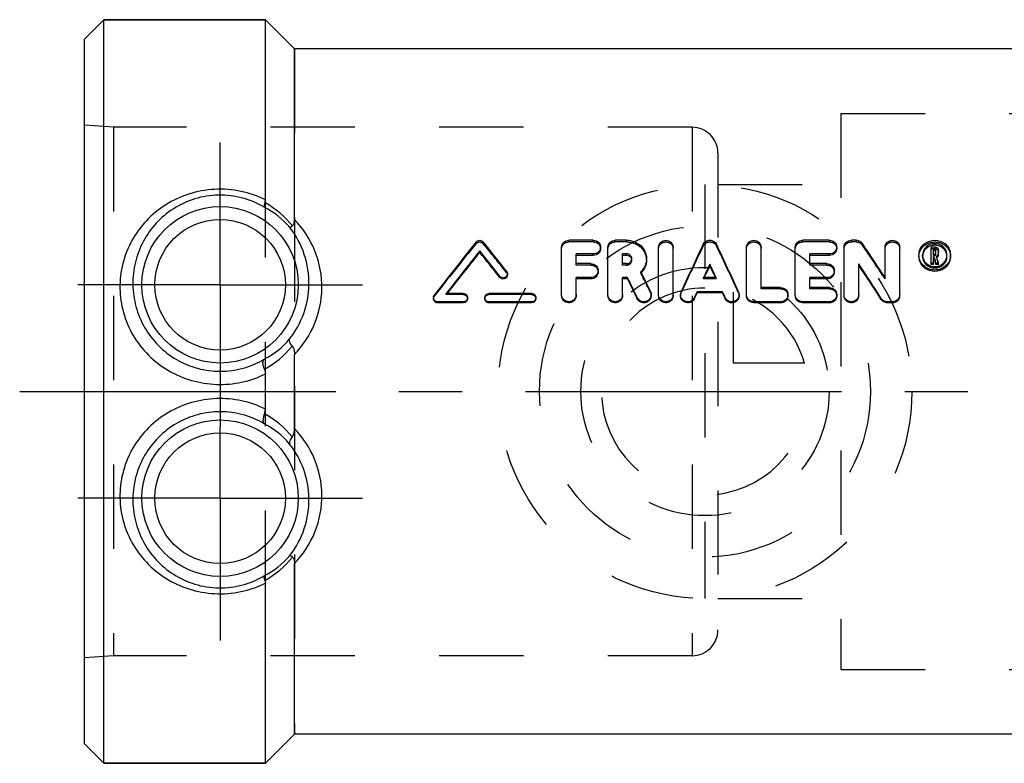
# Model space of a CAD drawing. Header units: millimetres. Extents: x 424 to 576, y 471 to 529.
# Tile 1 of 7: x 424 to 500, y 471 to 529. Entities that reach past the tile are written whole.
import ezdxf

# ---------------------------------------------------------------- set-up
doc = ezdxf.new("R2010")
doc.units = ezdxf.units.MM
doc.header["$LTSCALE"] = 65.185185
doc.linetypes.add('CENTER', pattern=[0.6, 0.375, -0.075, 0.075, -0.075])
doc.linetypes.add('HIDDEN', pattern=[0.2, 0.1, -0.1])
for name, color, linetype in [('ACHSEN_S', 7, 'CONTINUOUS'), ('FASEN', 7, 'CONTINUOUS'), ('KOERPER', 7, 'CONTINUOUS'), ('KONST.EL_MIT_GEO', 7, 'CONTINUOUS'), ('KURVEN', 7, 'CONTINUOUS')]:
    doc.layers.add(name, color=color, linetype=linetype)

msp = doc.modelspace()

# ---------------------------------------------------------------- linework, layer by layer
at = {"layer": 'ACHSEN_S', "color": 2, "linetype": 'CENTER'}
msp.add_line((423.85, 500), (576.15, 500), dxfattribs=at)
at = {"layer": 'FASEN', "color": 7, "linetype": 'Continuous'}
for p, q in [((430.35, 528.75), (428.85, 527.25)), ((430.35, 471.25), (430.35, 528.75)), ((430.35, 528.75), (442.85, 528.75)), ((428.85, 472.75), (428.85, 527.25)), ((430.35, 471.25), (428.85, 472.75)), ((430.35, 471.25), (442.85, 471.25))]:
    msp.add_line(p, q, dxfattribs=at)
at = {"layer": 'KOERPER', "color": 7, "linetype": 'Continuous'}
for p, q in [((442.85, 528.75), (430.35, 528.75)), ((445.1, 526.5), (442.85, 528.75)), ((505.6, 526.5), (445.1, 526.5)), ((445.1, 473.5), (442.85, 471.25)), ((505.6, 473.5), (445.1, 473.5)), ((442.85, 471.25), (430.35, 471.25))]:
    msp.add_line(p, q, dxfattribs=at)
at = {"layer": 'KOERPER', "color": 8, "linetype": 'HIDDEN'}
for p, q in [((442.85, 471.25), (442.85, 528.75)), ((445.1, 526.5), (445.1, 473.5)), ((475.85, 520.43), (431.102, 520.43)), ((475.85, 520.43), (475.85, 479.57)), ((477.85, 518.43), (477.85, 481.57)), ((475.85, 479.57), (431.102, 479.57))]:
    msp.add_line(p, q, dxfattribs=at)
at = {"layer": 'KOERPER', "color": 2, "linetype": 'CENTER'}
for p, q in [((439.35, 508.25), (439.35, 519.25)), ((439.35, 508.25), (428.35, 508.25)), ((439.35, 508.25), (439.35, 497.25)), ((439.35, 508.25), (450.35, 508.25)), ((439.35, 491.75), (439.35, 497.25)), ((439.35, 491.75), (428.35, 491.75)), ((439.35, 491.75), (439.35, 480.75)), ((439.35, 491.75), (450.35, 491.75))]:
    msp.add_line(p, q, dxfattribs=at)
at = {"layer": 'KOERPER', "color": 8, "linetype": 'HIDDEN'}
for centre, start, end in [((475.85, 518.43), 0, 90), ((475.85, 481.57), 270, 360)]:
    msp.add_arc(centre, 2, start, end, dxfattribs=at)
at = {"layer": 'KONST.EL_MIT_GEO', "color": 7, "linetype": 'Continuous'}
for p, q in [((442.85, 514.826), (442.85, 528.75)), ((445.1, 513.307), (445.1, 526.5)), ((465.761, 507.488), (465.761, 511.17)), ((468.214, 511.696), (466.327, 511.696)), ((469.346, 507.488), (469.346, 511.17)), ((470.791, 511.696), (469.912, 511.696)), ((473.259, 507.488), (473.259, 511.17)), ((474.391, 507.488), (474.391, 511.17)), ((480.059, 507.488), (480.059, 511.17)), ((481.191, 508.036), (481.191, 511.17)), ((483.833, 507.488), (483.833, 511.17)), ((486.474, 511.696), (484.399, 511.696)), ((487.606, 507.488), (487.606, 511.17)), ((488.55, 511.696), (488.172, 511.696)), ((490.778, 508.809), (490.778, 511.17)), ((491.91, 507.488), (491.91, 511.17)), ((494.338, 509.817), (494.338, 511.169)), ((494.652, 511.169), (494.338, 511.169)), ((494.527, 510.626), (494.527, 510.993)), ((494.652, 510.993), (494.527, 510.993)), ((494.652, 510.87), (494.652, 510.993)), ((459.425, 510.757), (459.425, 510.878)), ((466.893, 509.885), (466.893, 510.64)), ((468.214, 510.64), (466.893, 510.64)), ((468.214, 510.521), (466.893, 510.521)), ((468.214, 510.521), (468.214, 510.64)), ((470.478, 509.885), (470.478, 510.64)), ((470.791, 510.64), (470.478, 510.64)), ((470.791, 510.521), (470.478, 510.521)), ((470.791, 510.521), (470.791, 510.64)), ((484.965, 509.885), (484.965, 510.64)), ((486.474, 510.64), (484.965, 510.64)), ((486.474, 510.521), (484.965, 510.521)), ((486.474, 510.521), (486.474, 510.64)), ((494.652, 510.87), (494.527, 510.87)), ((494.652, 510.626), (494.527, 510.626)), ((494.527, 509.817), (494.527, 510.449)), ((494.586, 510.449), (494.527, 510.449)), ((494.586, 510.332), (494.527, 510.332)), ((494.613, 510.333), (494.586, 510.449)), ((494.599, 510.275), (494.586, 510.332)), ((494.64, 510.104), (494.599, 510.275)), ((494.667, 510.102), (494.613, 510.333)), ((494.716, 510.686), (494.716, 510.933)), ((494.786, 510.417), (494.772, 510.477)), ((494.815, 510.295), (494.786, 510.417)), ((494.844, 510.173), (494.815, 510.295)), ((494.904, 510.686), (494.904, 510.933)), ((468.025, 509.885), (466.893, 509.885)), ((470.791, 509.885), (470.478, 509.885)), ((477.225, 509.739), (477.225, 509.849)), ((486.286, 509.885), (484.965, 509.885)), ((488.738, 507.488), (488.738, 509.883)), ((494.527, 509.928), (494.338, 509.928)), ((494.527, 509.817), (494.338, 509.817)), ((494.653, 510.046), (494.64, 510.104)), ((494.708, 509.817), (494.653, 510.046)), ((494.681, 510.044), (494.667, 510.102)), ((494.708, 509.928), (494.681, 510.044)), ((494.708, 509.817), (494.708, 509.928)), ((494.901, 509.928), (494.708, 509.928)), ((494.901, 509.817), (494.708, 509.817)), ((494.872, 510.051), (494.844, 510.173)), ((494.901, 509.928), (494.872, 510.051)), ((494.901, 509.817), (494.901, 509.928)), ((460.972, 508.82), (460.972, 508.92)), ((466.893, 507.488), (466.893, 508.807)), ((468.025, 508.807), (466.893, 508.807)), ((468.025, 508.708), (466.893, 508.708)), ((468.025, 508.708), (468.025, 508.807)), ((470.478, 507.488), (470.478, 508.807)), ((470.865, 508.807), (470.478, 508.807)), ((470.865, 508.708), (470.478, 508.708)), ((470.865, 508.708), (470.865, 508.807)), ((471.936, 509.172), (471.895, 509.255)), ((477.707, 508.807), (476.744, 508.807)), ((476.789, 508.807), (476.851, 508.939)), ((477.661, 508.807), (477.6, 508.939)), ((484.965, 508.036), (484.965, 508.807)), ((486.286, 508.807), (484.965, 508.807)), ((486.286, 508.708), (484.965, 508.708)), ((486.286, 508.708), (486.286, 508.807)), ((482.701, 508.036), (481.191, 508.036)), ((486.474, 508.036), (484.965, 508.036)), ((458.161, 507.579), (456.839, 507.579)), ((463.444, 507.579), (460.142, 507.579)), ((471.614, 507.174), (471.614, 507.255)), ((476.041, 507.185), (476.041, 507.266)), ((476.245, 507.63), (476.245, 507.717)), ((478.205, 507.717), (476.245, 507.717)), ((478.205, 507.63), (476.245, 507.63)), ((478.205, 507.63), (478.205, 507.717)), ((478.409, 507.185), (478.409, 507.266)), ((490.487, 507.115), (490.487, 507.196)), ((456.18, 506.859), (456.18, 506.936)), ((458.161, 506.936), (456.18, 506.936)), ((458.161, 506.859), (456.18, 506.859)), ((458.161, 506.859), (458.161, 506.936)), ((460.142, 506.859), (460.142, 506.936)), ((463.444, 506.936), (460.142, 506.936)), ((463.444, 506.859), (460.142, 506.859)), ((463.444, 506.859), (463.444, 506.936)), ((480.625, 506.859), (480.625, 506.936)), ((482.701, 506.936), (480.625, 506.936)), ((482.701, 506.859), (480.625, 506.859)), ((482.701, 506.859), (482.701, 506.936)), ((484.399, 506.859), (484.399, 506.936)), ((486.474, 506.936), (484.399, 506.936)), ((486.474, 506.859), (484.399, 506.859)), ((486.474, 506.859), (486.474, 506.936)), ((490.967, 506.859), (490.967, 506.936)), ((491.344, 506.936), (490.967, 506.936)), ((491.344, 506.859), (490.967, 506.859)), ((491.344, 506.859), (491.344, 506.936)), ((445.1, 497.145), (445.1, 502.855)), ((442.85, 498.641), (442.85, 501.359)), ((445.1, 473.5), (445.1, 486.693)), ((442.85, 471.25), (442.85, 485.174))]:
    msp.add_line(p, q, dxfattribs=at)
at = {"layer": 'KONST.EL_MIT_GEO', "color": 8, "linetype": 'HIDDEN'}
for p, q in [((487.35, 521.5), (517.85, 521.5)), ((487.35, 521.499), (487.35, 478.501)), ((428.85, 479.4), (428.85, 520.6)), ((431.102, 520.43), (428.85, 520.6)), ((431.102, 520.43), (431.102, 479.57)), ((477.85, 516), (487.35, 516)), ((459.157, 511.442), (459.157, 511.571)), ((459.694, 511.442), (459.694, 511.571)), ((466.327, 511.565), (466.327, 511.696)), ((468.214, 511.565), (466.327, 511.565)), ((468.214, 511.565), (468.214, 511.696)), ((468.78, 511.045), (468.78, 511.17)), ((469.912, 511.565), (469.912, 511.696)), ((470.791, 511.565), (469.912, 511.565)), ((470.791, 511.565), (470.791, 511.696)), ((476.707, 511.255), (476.707, 511.382)), ((477.743, 511.255), (477.743, 511.382)), ((484.399, 511.565), (484.399, 511.696)), ((486.474, 511.565), (484.399, 511.565)), ((486.474, 511.565), (486.474, 511.696)), ((487.04, 511.045), (487.04, 511.17)), ((488.172, 511.565), (488.172, 511.696)), ((488.55, 511.565), (488.172, 511.565)), ((488.55, 511.565), (488.55, 511.696)), ((489.03, 511.321), (489.03, 511.449)), ((494.652, 511.044), (494.338, 511.044)), ((494.652, 511.044), (494.652, 511.169)), ((471.192, 510.149), (471.192, 510.263)), ((472.324, 510.149), (472.324, 510.264)), ((493.395, 510.433), (493.395, 510.551)), ((493.679, 510.433), (493.679, 510.55)), ((494.527, 510.507), (494.527, 510.626)), ((494.652, 510.507), (494.527, 510.507)), ((494.586, 510.332), (494.586, 510.449)), ((494.652, 510.507), (494.652, 510.626)), ((494.716, 510.566), (494.716, 510.686)), ((494.772, 510.36), (494.772, 510.477)), ((494.901, 509.817), (494.772, 510.36)), ((494.904, 510.566), (494.904, 510.686)), ((495.566, 510.433), (495.566, 510.551)), ((495.85, 510.433), (495.85, 510.551)), ((466.893, 509.774), (466.893, 509.885)), ((468.025, 509.774), (466.893, 509.774)), ((468.025, 509.774), (468.025, 509.885)), ((470.478, 509.774), (470.478, 509.885)), ((470.791, 509.774), (470.478, 509.774)), ((470.791, 509.774), (470.791, 509.885)), ((484.965, 509.774), (484.965, 509.885)), ((486.286, 509.774), (484.965, 509.774)), ((486.286, 509.774), (486.286, 509.885)), ((461.501, 509.193), (461.501, 509.297)), ((461.567, 509.006), (461.567, 509.108)), ((468.591, 509.243), (468.591, 509.348)), ((471.895, 509.152), (471.895, 509.255)), ((476.744, 508.708), (476.744, 508.807)), ((476.744, 508.708), (476.789, 508.807)), ((477.707, 508.708), (476.744, 508.708)), ((477.707, 508.708), (477.661, 508.807)), ((477.707, 508.708), (477.707, 508.807)), ((486.852, 509.243), (486.852, 509.348)), ((490.778, 508.711), (490.778, 508.809)), ((481.191, 507.946), (481.191, 508.036)), ((482.701, 507.946), (481.191, 507.946)), ((482.701, 507.946), (482.701, 508.036)), ((484.965, 507.946), (484.965, 508.036)), ((486.474, 507.946), (484.965, 507.946)), ((486.474, 507.946), (486.474, 508.036)), ((455.85, 507.258), (455.85, 507.177)), ((455.916, 507.367), (455.916, 507.451)), ((456.839, 507.494), (456.839, 507.579)), ((456.839, 507.494), (456.88, 507.547)), ((458.161, 507.494), (456.839, 507.494)), ((456.88, 507.547), (456.905, 507.579)), ((458.161, 507.494), (458.161, 507.579)), ((458.492, 507.177), (458.492, 507.258)), ((459.812, 507.258), (459.812, 507.177)), ((460.142, 507.494), (460.142, 507.579)), ((463.444, 507.494), (460.142, 507.494)), ((463.444, 507.494), (463.444, 507.579)), ((463.775, 507.177), (463.775, 507.258)), ((465.761, 507.404), (465.761, 507.488)), ((466.893, 507.404), (466.893, 507.488)), ((469.346, 507.404), (469.346, 507.488)), ((470.478, 507.404), (470.478, 507.488)), ((472.64, 507.633), (472.64, 507.72)), ((472.693, 507.404), (472.693, 507.488)), ((473.259, 507.404), (473.259, 507.488)), ((474.391, 507.404), (474.391, 507.488)), ((474.957, 507.488), (474.957, 507.404)), ((475.005, 507.623), (475.005, 507.709)), ((479.445, 507.623), (479.445, 507.709)), ((479.493, 507.404), (479.493, 507.488)), ((480.059, 507.404), (480.059, 507.488)), ((483.267, 507.404), (483.267, 507.488)), ((483.833, 507.404), (483.833, 507.488)), ((487.04, 507.404), (487.04, 507.488)), ((487.606, 507.404), (487.606, 507.488)), ((488.738, 507.404), (488.738, 507.488)), ((491.91, 507.404), (491.91, 507.488)), ((477.85, 484), (487.35, 484)), ((431.102, 479.57), (428.85, 479.4)), ((487.35, 478.5), (517.85, 478.5))]:
    msp.add_line(p, q, dxfattribs=at)
at = {"layer": 'KONST.EL_MIT_GEO', "color": 7, "linetype": 'Continuous'}
for centre, radius in [((439.35, 508.25), 6.05), ((439.35, 508.25), 5.051), ((439.35, 491.75), 6.05), ((439.35, 491.75), 5.051)]:
    msp.add_circle(centre, radius, dxfattribs=at)
for centre, radius, start, end in [((439.815, 508.473), 6.485, 40.54691, 62.89965), ((439.078, 508.027), 7.574, 39.16988, 60.40738), ((439.218, 508.384), 7.004, 358.90268, 37.92408), ((644.394, 362.541), 237.745, 141.18214, 142.44556), ((280.84, 367.6), 229.601, 38.10788, 38.83272), ((713.967, 399.225), 262.433, 154.69899, 155.58289), ((240.484, 399.225), 262.433, 24.41711, 25.30101), ((297.232, 382.539), 231.093, 33.12052, 33.90557), ((494.622, 510.268), 1.037, 87.04058, 93.01348), ((494.661, 510.918), 0.248, 47.32311, 54.62827), ((494.681, 510.933), 0.223, 0.06948, 24.37714), ((494.634, 510.458), 0.973, 62.57251, 68.34366), ((646.618, 361.461), 239.514, 141.4031, 142.40592), ((643.757, 361.954), 236.897, 141.08759, 142.06841), ((276.685, 364.972), 233.843, 37.99369, 38.6052), ((279.207, 365.234), 231.637, 38.30701, 38.92011), ((470.836, 510.263), 0.356, 354.86367, 359.9967), ((494.481, 510.55), 1.086, 166.9468, 179.9732), ((494.465, 510.434), 1.07, 180.03848, 192.31762), ((494.656, 510.705), 0.255, 296.95478, 303.76543), ((494.66, 510.7), 0.249, 303.78256, 317.07485), ((494.682, 510.686), 0.222, 352.4238, 0.02551), ((494.687, 510.566), 0.217, 352.3704, 0.02535), ((494.764, 510.55), 1.086, 0.02021, 13.03416), ((714.85, 399.415), 262.032, 155.07377, 155.32483), ((709.469, 400.582), 256.617, 154.82604, 155.02328), ((239.601, 399.415), 262.032, 24.67517, 24.92623), ((244.982, 400.582), 256.617, 24.97672, 25.17396), ((285.341, 375.628), 243.71, 32.6737, 33.42733), ((288.543, 376.134), 240.701, 32.9675, 33.72456), ((494.62, 510.643), 0.982, 247.71858, 260.78165), ((494.622, 510.656), 0.995, 260.80778, 266.97491), ((494.623, 510.666), 1.005, 266.96728, 273.11303), ((494.623, 510.652), 0.991, 273.10568, 279.29696), ((494.624, 510.645), 0.984, 279.33327, 292.1087), ((461.273, 509.006), 0.294, 351.74597, 359.99744), ((229.889, 391.488), 268.017, 25.59075, 25.95918), ((234.249, 392.208), 263.741, 25.8429, 26.21392), ((470.853, 510.219), 1.492, 316.20627, 317.25875), ((234.301, 393.017), 264.503, 25.69963, 26.0492), ((439.245, 508.377), 6.977, 321.77968, 358.9542), ((456.165, 507.258), 0.315, 168.82689, 179.99115), ((460.127, 507.258), 0.315, 166.15161, 179.96945), ((475.489, 507.488), 0.532, 171.34861, 179.9894), ((475.496, 507.486), 0.539, 155.61092, 171.30538), ((439.72, 508.332), 6.581, 297.47181, 319.53302), ((439.094, 508.33), 7.573, 299.17996, 320.42379), ((439.113, 491.693), 7.544, 39.53531, 60.86136), ((439.713, 491.659), 6.592, 40.48647, 62.5087), ((439.245, 491.623), 6.977, 1.04579, 38.22033), ((439.218, 491.616), 7.004, 322.07593, 1.09731), ((439.82, 491.521), 6.478, 297.08765, 319.46579), ((439.066, 491.988), 7.593, 299.61784, 320.80107)]:
    msp.add_arc(centre, radius, start, end, dxfattribs=at)
at = {"layer": 'KONST.EL_MIT_GEO', "color": 8, "linetype": 'HIDDEN'}
for centre, radius, start, end in [((641.813, 362.824), 235.48, 140.86664, 142.13341), ((283.299, 367.842), 227.456, 38.42152, 39.14818), ((709.595, 399.918), 258.133, 154.44885, 155.3392), ((244.856, 399.918), 258.133, 24.6608, 25.55115), ((300.221, 382.983), 228.297, 33.41636, 34.20486), ((470.843, 510.149), 0.349, 0.01139, 9.40554), ((494.497, 510.433), 0.818, 175.86278, 180.01488), ((494.657, 510.589), 0.256, 296.69283, 303.50022), ((494.748, 510.433), 0.818, 359.98508, 4.12071), ((494.78, 510.434), 1.07, 347.67316, 359.96134), ((470.834, 510.237), 1.518, 314.35581, 316.20348), ((238.867, 393.855), 259.991, 25.95246, 26.3252), ((458.183, 507.177), 0.308, 348.15629, 359.96889), ((463.466, 507.177), 0.308, 348.15629, 359.96889), ((466.371, 507.404), 0.522, 351.93165, 0.03165), ((469.956, 507.404), 0.522, 351.93165, 0.03165), ((472.166, 507.404), 0.527, 354.61514, 359.9968), ((473.87, 507.404), 0.522, 351.93165, 0.03165), ((478.966, 507.404), 0.527, 353.31376, 359.99162), ((482.743, 507.404), 0.523, 352.3369, 359.99173), ((486.517, 507.404), 0.523, 352.3369, 359.99173), ((488.217, 507.404), 0.522, 351.93165, 0.03165), ((491.388, 507.404), 0.522, 352.19987, 0.0323)]:
    msp.add_arc(centre, radius, start, end, dxfattribs=at)
at = {"layer": 'KONST.EL_MIT_GEO', "color": 7, "linetype": 'Continuous'}
for points, knots in [([(442.85, 514.826), (442.252, 515.122), (440.964, 515.565), (438.928, 515.718), (436.925, 515.352), (435.114, 514.509), (433.602, 513.269), (432.459, 511.71), (431.745, 509.91), (431.593, 508.619), (431.604, 507.973)], [0, 0, 0, 0, 0.127241, 0.256831, 0.385746, 0.51155, 0.634176, 0.755216, 0.876654, 1, 1, 1, 1]), ([(442.77, 514.246), (442.249, 514.556), (441.101, 515.043), (439.238, 515.275), (437.387, 514.982), (435.726, 514.213), (434.364, 513.072), (433.35, 511.646), (432.723, 510.009), (432.592, 508.838), (432.602, 508.25)], [0, 0, 0, 0, 0.126844, 0.257624, 0.388112, 0.514372, 0.636329, 0.756303, 0.876896, 1, 1, 1, 1]), ([(442.818, 514.613), (442.824, 514.629), (442.844, 514.698), (442.85, 514.771), (442.85, 514.826)], [0, 0, 0, 0, 0.234493, 1, 1, 1, 1]), ([(442.818, 514.613), (442.79, 514.533), (442.756, 514.426), (442.747, 514.301), (442.758, 514.258), (442.77, 514.246)], [0, 0, 0, 0, 0.67007, 0.872614, 1, 1, 1, 1]), ([(444.95, 512.811), (445.016, 512.856), (445.09, 513.038), (445.1, 513.211), (445.1, 513.307)], [0, 0, 0, 0, 0.454044, 1, 1, 1, 1]), ([(447.22, 507.95), (447.236, 508.938), (446.871, 510.922), (445.771, 512.607), (445.1, 513.307)], [0, 0, 0, 0, 0.504684, 1, 1, 1, 1]), ([(444.95, 512.811), (444.924, 512.792), (444.877, 512.761), (444.815, 512.722), (444.774, 512.7), (444.751, 512.688), (444.743, 512.689)], [0, 0, 0, 0, 0.400306, 0.702387, 0.90214, 1, 1, 1, 1]), ([(459.157, 511.571), (459.219, 511.648), (459.426, 511.744), (459.632, 511.648), (459.694, 511.571)], [0, 0, 0, 0, 0.500154, 1, 1, 1, 1]), ([(465.761, 511.17), (465.761, 511.306), (465.892, 511.594), (466.185, 511.696), (466.327, 511.696)], [0, 0, 0, 0, 0.489812, 1, 1, 1, 1]), ([(468.214, 511.696), (468.356, 511.696), (468.649, 511.594), (468.78, 511.306), (468.78, 511.17)], [0, 0, 0, 0, 0.511136, 1, 1, 1, 1]), ([(468.78, 511.17), (468.78, 511.033), (468.649, 510.745), (468.356, 510.64), (468.214, 510.64)], [0, 0, 0, 0, 0.489096, 1, 1, 1, 1]), ([(468.78, 511.045), (468.78, 510.909), (468.647, 510.623), (468.356, 510.521), (468.214, 510.521)], [0, 0, 0, 0, 0.487115, 1, 1, 1, 1]), ([(469.346, 511.17), (469.346, 511.306), (469.477, 511.594), (469.77, 511.696), (469.912, 511.696)], [0, 0, 0, 0, 0.489812, 1, 1, 1, 1]), ([(470.791, 511.696), (470.991, 511.696), (471.39, 511.623), (471.899, 511.309), (472.243, 510.833), (472.324, 510.451), (472.324, 510.264)], [0, 0, 0, 0, 0.258782, 0.511664, 0.75733, 1, 1, 1, 1]), ([(473.259, 511.17), (473.259, 511.239), (473.29, 511.38), (473.46, 511.614), (473.826, 511.751), (474.191, 511.613), (474.361, 511.38), (474.391, 511.239), (474.391, 511.17)], [0, 0, 0, 0, 0.122475, 0.24779, 0.500261, 0.752635, 0.878009, 1, 1, 1, 1]), ([(476.707, 511.382), (476.751, 511.476), (476.905, 511.64), (477.225, 511.725), (477.546, 511.64), (477.699, 511.476), (477.743, 511.382)], [0, 0, 0, 0, 0.246294, 0.50022, 0.753969, 1, 1, 1, 1]), ([(480.059, 511.17), (480.059, 511.239), (480.09, 511.38), (480.26, 511.614), (480.626, 511.751), (480.991, 511.613), (481.161, 511.38), (481.191, 511.239), (481.191, 511.17)], [0, 0, 0, 0, 0.122475, 0.24779, 0.500261, 0.752635, 0.878009, 1, 1, 1, 1]), ([(483.833, 511.17), (483.833, 511.306), (483.964, 511.594), (484.257, 511.696), (484.399, 511.696)], [0, 0, 0, 0, 0.489812, 1, 1, 1, 1]), ([(486.474, 511.696), (486.617, 511.696), (486.909, 511.594), (487.04, 511.306), (487.04, 511.17)], [0, 0, 0, 0, 0.511136, 1, 1, 1, 1]), ([(487.04, 511.17), (487.04, 511.033), (486.91, 510.745), (486.617, 510.64), (486.474, 510.64)], [0, 0, 0, 0, 0.489096, 1, 1, 1, 1]), ([(487.04, 511.045), (487.04, 510.909), (486.908, 510.623), (486.617, 510.521), (486.474, 510.521)], [0, 0, 0, 0, 0.487115, 1, 1, 1, 1]), ([(487.606, 511.17), (487.606, 511.306), (487.738, 511.594), (488.03, 511.696), (488.172, 511.696)], [0, 0, 0, 0, 0.489812, 1, 1, 1, 1]), ([(488.55, 511.696), (488.644, 511.696), (488.833, 511.652), (488.979, 511.525), (489.03, 511.449)], [0, 0, 0, 0, 0.509124, 1, 1, 1, 1]), ([(490.778, 511.17), (490.778, 511.239), (490.809, 511.38), (490.979, 511.614), (491.345, 511.751), (491.71, 511.613), (491.88, 511.38), (491.91, 511.239), (491.91, 511.17)], [0, 0, 0, 0, 0.122475, 0.24779, 0.500261, 0.752635, 0.878009, 1, 1, 1, 1]), ([(493.423, 510.796), (493.453, 510.923), (493.561, 511.172), (493.937, 511.564), (494.623, 511.785), (495.309, 511.563), (495.684, 511.171), (495.793, 510.923), (495.822, 510.795)], [0, 0, 0, 0, 0.122917, 0.247599, 0.50001, 0.752478, 0.877443, 1, 1, 1, 1]), ([(494.25, 511.361), (494.087, 511.296), (493.793, 511.075), (493.679, 510.721), (493.679, 510.55)], [0, 0, 0, 0, 0.506903, 1, 1, 1, 1]), ([(494.25, 511.234), (494.209, 511.218), (494.051, 511.143), (493.914, 511.023), (493.838, 510.917)], [0, 0, 0, 0, 0.254369, 1, 1, 1, 1]), ([(494.716, 510.933), (494.716, 510.948), (494.701, 510.981), (494.668, 510.993), (494.652, 510.993)], [0, 0, 0, 0, 0.490726, 1, 1, 1, 1]), ([(495.407, 510.918), (495.331, 511.023), (495.193, 511.143), (495.035, 511.218), (494.994, 511.234)], [0, 0, 0, 0, 0.746009, 1, 1, 1, 1]), ([(495.566, 510.551), (495.566, 510.706), (495.473, 511.027), (495.224, 511.248), (495.082, 511.321)], [0, 0, 0, 0, 0.492044, 1, 1, 1, 1]), ([(471.192, 510.263), (471.192, 510.361), (471.1, 510.566), (470.892, 510.64), (470.791, 510.64)], [0, 0, 0, 0, 0.489852, 1, 1, 1, 1]), ([(471.075, 510.412), (471.019, 510.464), (470.92, 510.512), (470.818, 510.521), (470.791, 510.521)], [0, 0, 0, 0, 0.742293, 1, 1, 1, 1]), ([(470.791, 509.885), (470.887, 509.885), (471.084, 509.953), (471.182, 510.139), (471.191, 510.232)], [0, 0, 0, 0, 0.510101, 1, 1, 1, 1]), ([(472.324, 510.264), (472.324, 510.079), (472.246, 509.703), (472.029, 509.388), (471.895, 509.255)], [0, 0, 0, 0, 0.494788, 1, 1, 1, 1]), ([(495.85, 510.551), (495.85, 510.4), (495.784, 510.092), (495.419, 509.579), (494.622, 509.264), (493.825, 509.579), (493.461, 510.093), (493.395, 510.401), (493.395, 510.551)], [0, 0, 0, 0, 0.122368, 0.247604, 0.500099, 0.752734, 0.877944, 1, 1, 1, 1]), ([(495.825, 510.205), (495.769, 509.949), (495.445, 509.459), (494.622, 509.196), (493.8, 509.46), (493.475, 509.95), (493.42, 510.205)], [0, 0, 0, 0, 0.244869, 0.500014, 0.755207, 1, 1, 1, 1]), ([(493.679, 510.55), (493.679, 510.421), (493.722, 510.243), (493.813, 510.093), (493.838, 510.057)], [0, 0, 0, 0, 0.744287, 1, 1, 1, 1]), ([(493.838, 510.917), (493.815, 510.886), (493.734, 510.757), (493.689, 510.605), (493.681, 510.492)], [0, 0, 0, 0, 0.255703, 1, 1, 1, 1]), ([(495.564, 510.492), (495.556, 510.605), (495.511, 510.757), (495.43, 510.886), (495.407, 510.918)], [0, 0, 0, 0, 0.744218, 1, 1, 1, 1]), ([(495.407, 510.057), (495.433, 510.094), (495.523, 510.243), (495.566, 510.421), (495.566, 510.551)], [0, 0, 0, 0, 0.255714, 1, 1, 1, 1]), ([(468.025, 509.885), (468.168, 509.885), (468.463, 509.778), (468.591, 509.486), (468.591, 509.348)], [0, 0, 0, 0, 0.508753, 1, 1, 1, 1]), ([(472.324, 510.149), (472.324, 509.979), (472.256, 509.631), (472.066, 509.334), (471.948, 509.207)], [0, 0, 0, 0, 0.49471, 1, 1, 1, 1]), ([(486.286, 509.885), (486.429, 509.885), (486.724, 509.778), (486.852, 509.486), (486.852, 509.348)], [0, 0, 0, 0, 0.508753, 1, 1, 1, 1]), ([(461.567, 509.108), (461.567, 509.044), (461.521, 508.908), (461.346, 508.789), (461.133, 508.787), (461.013, 508.867), (460.972, 508.92)], [0, 0, 0, 0, 0.244102, 0.495206, 0.749434, 1, 1, 1, 1]), ([(461.564, 508.964), (461.555, 508.904), (461.496, 508.784), (461.322, 508.686), (461.123, 508.694), (461.011, 508.771), (460.972, 508.82)], [0, 0, 0, 0, 0.243709, 0.495153, 0.750193, 1, 1, 1, 1]), ([(461.501, 509.297), (461.512, 509.283), (461.549, 509.227), (461.567, 509.158), (461.567, 509.108)], [0, 0, 0, 0, 0.260805, 1, 1, 1, 1]), ([(468.591, 509.348), (468.591, 509.209), (468.464, 508.917), (468.168, 508.807), (468.025, 508.807)], [0, 0, 0, 0, 0.49172, 1, 1, 1, 1]), ([(468.591, 509.243), (468.591, 509.105), (468.462, 508.815), (468.168, 508.708), (468.025, 508.708)], [0, 0, 0, 0, 0.489735, 1, 1, 1, 1]), ([(486.852, 509.348), (486.852, 509.209), (486.724, 508.917), (486.429, 508.807), (486.286, 508.807)], [0, 0, 0, 0, 0.49172, 1, 1, 1, 1]), ([(486.852, 509.243), (486.852, 509.105), (486.723, 508.815), (486.429, 508.708), (486.286, 508.708)], [0, 0, 0, 0, 0.489735, 1, 1, 1, 1]), ([(431.604, 507.973), (431.613, 507.343), (431.798, 506.071), (432.558, 504.291), (433.76, 502.748), (435.318, 501.552), (437.125, 500.779), (439.068, 500.47), (441.026, 500.642), (442.268, 501.072), (442.85, 501.359)], [0, 0, 0, 0, 0.122028, 0.246006, 0.371163, 0.496809, 0.622591, 0.748399, 0.8742, 1, 1, 1, 1]), ([(432.602, 508.25), (432.612, 507.682), (432.776, 506.532), (433.448, 504.914), (434.524, 503.5), (435.937, 502.406), (437.591, 501.716), (439.369, 501.484), (441.144, 501.726), (442.247, 502.193), (442.756, 502.493)], [0, 0, 0, 0, 0.121163, 0.244839, 0.370058, 0.495908, 0.62192, 0.747955, 0.873983, 1, 1, 1, 1]), ([(445.1, 502.855), (445.756, 503.537), (446.815, 505.142), (447.204, 507.024), (447.22, 507.95)], [0, 0, 0, 0, 0.505587, 1, 1, 1, 1]), ([(482.701, 508.036), (482.844, 508.036), (483.142, 507.924), (483.267, 507.628), (483.267, 507.488)], [0, 0, 0, 0, 0.504753, 1, 1, 1, 1]), ([(486.474, 508.036), (486.618, 508.036), (486.915, 507.924), (487.04, 507.628), (487.04, 507.488)], [0, 0, 0, 0, 0.504753, 1, 1, 1, 1]), ([(456.18, 506.936), (456.096, 506.936), (455.923, 507.003), (455.85, 507.176), (455.85, 507.258)], [0, 0, 0, 0, 0.504196, 1, 1, 1, 1]), ([(456.18, 506.859), (456.096, 506.859), (455.924, 506.924), (455.85, 507.095), (455.85, 507.177)], [0, 0, 0, 0, 0.506183, 1, 1, 1, 1]), ([(458.161, 507.579), (458.245, 507.579), (458.419, 507.513), (458.492, 507.341), (458.492, 507.258)], [0, 0, 0, 0, 0.505239, 1, 1, 1, 1]), ([(458.492, 507.258), (458.492, 507.176), (458.419, 507.003), (458.245, 506.936), (458.161, 506.936)], [0, 0, 0, 0, 0.494678, 1, 1, 1, 1]), ([(460.142, 506.936), (460.058, 506.936), (459.885, 507.003), (459.812, 507.176), (459.812, 507.258)], [0, 0, 0, 0, 0.504952, 1, 1, 1, 1]), ([(460.142, 506.859), (460.059, 506.859), (459.886, 506.924), (459.812, 507.095), (459.812, 507.177)], [0, 0, 0, 0, 0.50694, 1, 1, 1, 1]), ([(459.821, 507.333), (459.838, 507.402), (459.924, 507.532), (460.071, 507.579), (460.142, 507.579)], [0, 0, 0, 0, 0.495457, 1, 1, 1, 1]), ([(463.444, 507.579), (463.528, 507.579), (463.702, 507.513), (463.775, 507.341), (463.775, 507.258)], [0, 0, 0, 0, 0.505239, 1, 1, 1, 1]), ([(463.775, 507.258), (463.775, 507.176), (463.702, 507.003), (463.528, 506.936), (463.444, 506.936)], [0, 0, 0, 0, 0.494678, 1, 1, 1, 1]), ([(466.893, 507.488), (466.893, 507.346), (466.766, 507.051), (466.327, 506.879), (465.887, 507.051), (465.761, 507.347), (465.761, 507.488)], [0, 0, 0, 0, 0.247884, 0.500186, 0.752408, 1, 1, 1, 1]), ([(466.888, 507.33), (466.869, 507.197), (466.714, 506.935), (466.286, 506.808), (465.877, 506.989), (465.761, 507.27), (465.761, 507.404)], [0, 0, 0, 0, 0.247174, 0.50093, 0.75367, 1, 1, 1, 1]), ([(470.478, 507.488), (470.478, 507.346), (470.351, 507.051), (469.911, 506.879), (469.472, 507.051), (469.346, 507.347), (469.346, 507.488)], [0, 0, 0, 0, 0.247884, 0.500186, 0.752408, 1, 1, 1, 1]), ([(470.473, 507.33), (470.454, 507.197), (470.299, 506.935), (469.871, 506.808), (469.462, 506.989), (469.346, 507.27), (469.346, 507.404)], [0, 0, 0, 0, 0.247174, 0.50093, 0.75367, 1, 1, 1, 1]), ([(472.693, 507.488), (472.693, 507.366), (472.601, 507.111), (472.257, 506.907), (471.86, 506.953), (471.667, 507.144), (471.614, 507.255)], [0, 0, 0, 0, 0.246858, 0.498261, 0.750655, 1, 1, 1, 1]), ([(472.691, 507.355), (472.68, 507.238), (472.57, 507.003), (472.229, 506.828), (471.85, 506.883), (471.666, 507.067), (471.614, 507.174)], [0, 0, 0, 0, 0.245756, 0.497933, 0.751237, 1, 1, 1, 1]), ([(474.391, 507.488), (474.391, 507.346), (474.265, 507.051), (473.825, 506.879), (473.386, 507.051), (473.259, 507.347), (473.259, 507.488)], [0, 0, 0, 0, 0.247884, 0.500186, 0.752408, 1, 1, 1, 1]), ([(474.386, 507.33), (474.367, 507.197), (474.213, 506.935), (473.784, 506.808), (473.376, 506.989), (473.259, 507.27), (473.259, 507.404)], [0, 0, 0, 0, 0.247174, 0.50093, 0.75367, 1, 1, 1, 1]), ([(476.041, 507.266), (475.99, 507.153), (475.8, 506.956), (475.399, 506.906), (475.051, 507.108), (474.957, 507.365), (474.957, 507.488)], [0, 0, 0, 0, 0.249523, 0.501733, 0.752967, 1, 1, 1, 1]), ([(476.041, 507.185), (475.99, 507.072), (475.798, 506.878), (475.4, 506.828), (475.052, 507.028), (474.957, 507.282), (474.957, 507.404)], [0, 0, 0, 0, 0.249244, 0.502587, 0.754261, 1, 1, 1, 1]), ([(479.493, 507.488), (479.493, 507.365), (479.4, 507.108), (479.051, 506.905), (478.651, 506.956), (478.46, 507.153), (478.409, 507.266)], [0, 0, 0, 0, 0.246924, 0.498364, 0.750752, 1, 1, 1, 1]), ([(479.49, 507.343), (479.476, 507.226), (479.361, 506.994), (479.017, 506.826), (478.638, 506.889), (478.458, 507.077), (478.409, 507.185)], [0, 0, 0, 0, 0.245918, 0.49824, 0.751465, 1, 1, 1, 1]), ([(480.625, 506.936), (480.481, 506.936), (480.184, 507.051), (480.059, 507.347), (480.059, 507.488)], [0, 0, 0, 0, 0.505265, 1, 1, 1, 1]), ([(480.625, 506.859), (480.481, 506.859), (480.185, 506.971), (480.059, 507.264), (480.059, 507.404)], [0, 0, 0, 0, 0.507251, 1, 1, 1, 1]), ([(483.267, 507.488), (483.267, 507.347), (483.142, 507.051), (482.845, 506.936), (482.701, 506.936)], [0, 0, 0, 0, 0.494826, 1, 1, 1, 1]), ([(483.262, 507.334), (483.245, 507.206), (483.105, 506.953), (482.833, 506.859), (482.701, 506.859)], [0, 0, 0, 0, 0.493528, 1, 1, 1, 1]), ([(484.399, 506.936), (484.255, 506.936), (483.957, 507.051), (483.833, 507.347), (483.833, 507.488)], [0, 0, 0, 0, 0.505265, 1, 1, 1, 1]), ([(484.399, 506.859), (484.255, 506.859), (483.959, 506.971), (483.833, 507.264), (483.833, 507.404)], [0, 0, 0, 0, 0.507251, 1, 1, 1, 1]), ([(487.04, 507.488), (487.04, 507.347), (486.916, 507.051), (486.618, 506.936), (486.474, 506.936)], [0, 0, 0, 0, 0.494826, 1, 1, 1, 1]), ([(487.036, 507.334), (487.018, 507.206), (486.878, 506.953), (486.607, 506.859), (486.474, 506.859)], [0, 0, 0, 0, 0.493528, 1, 1, 1, 1]), ([(488.738, 507.488), (488.738, 507.346), (488.612, 507.051), (488.172, 506.879), (487.733, 507.051), (487.606, 507.347), (487.606, 507.488)], [0, 0, 0, 0, 0.247884, 0.500186, 0.752408, 1, 1, 1, 1]), ([(488.733, 507.33), (488.714, 507.197), (488.56, 506.935), (488.131, 506.808), (487.723, 506.989), (487.606, 507.27), (487.606, 507.404)], [0, 0, 0, 0, 0.247174, 0.50093, 0.75367, 1, 1, 1, 1]), ([(490.967, 506.936), (490.872, 506.936), (490.682, 506.984), (490.537, 507.117), (490.487, 507.196)], [0, 0, 0, 0, 0.502835, 1, 1, 1, 1]), ([(491.91, 507.488), (491.91, 507.346), (491.785, 507.051), (491.488, 506.936), (491.344, 506.936)], [0, 0, 0, 0, 0.495454, 1, 1, 1, 1]), ([(491.905, 507.333), (491.888, 507.205), (491.747, 506.952), (491.476, 506.859), (491.344, 506.859)], [0, 0, 0, 0, 0.493618, 1, 1, 1, 1]), ([(458.485, 507.114), (458.47, 507.044), (458.386, 506.908), (458.235, 506.859), (458.161, 506.859)], [0, 0, 0, 0, 0.493894, 1, 1, 1, 1]), ([(463.768, 507.114), (463.753, 507.044), (463.669, 506.908), (463.518, 506.859), (463.444, 506.859)], [0, 0, 0, 0, 0.493894, 1, 1, 1, 1]), ([(490.967, 506.859), (490.872, 506.859), (490.682, 506.905), (490.537, 507.037), (490.487, 507.115)], [0, 0, 0, 0, 0.503959, 1, 1, 1, 1]), ([(444.931, 503.505), (444.85, 503.604), (444.733, 503.764), (444.688, 503.995), (444.726, 504.061)], [0, 0, 0, 0, 0.626281, 1, 1, 1, 1]), ([(444.931, 503.505), (445.001, 503.419), (445.082, 503.197), (445.1, 502.971), (445.1, 502.855)], [0, 0, 0, 0, 0.487997, 1, 1, 1, 1]), ([(442.786, 501.718), (442.752, 501.804), (442.698, 501.969), (442.653, 502.225), (442.679, 502.432), (442.756, 502.493)], [0, 0, 0, 0, 0.347754, 0.634759, 1, 1, 1, 1]), ([(442.85, 498.641), (442.268, 498.928), (441.026, 499.358), (439.068, 499.53), (437.125, 499.221), (435.318, 498.448), (433.76, 497.252), (432.558, 495.709), (431.798, 493.929), (431.613, 492.657), (431.604, 492.027)], [0, 0, 0, 0, 0.1258, 0.251602, 0.377409, 0.503191, 0.628837, 0.753995, 0.877974, 1, 1, 1, 1]), ([(442.756, 497.507), (442.247, 497.807), (441.144, 498.274), (439.369, 498.516), (437.591, 498.284), (435.937, 497.594), (434.524, 496.5), (433.448, 495.086), (432.776, 493.468), (432.612, 492.318), (432.602, 491.75)], [0, 0, 0, 0, 0.126017, 0.252045, 0.37808, 0.504092, 0.629943, 0.755161, 0.878838, 1, 1, 1, 1]), ([(442.786, 498.282), (442.752, 498.196), (442.698, 498.031), (442.653, 497.775), (442.679, 497.568), (442.756, 497.507)], [0, 0, 0, 0, 0.347744, 0.634737, 1, 1, 1, 1]), ([(444.931, 496.495), (445.001, 496.581), (445.082, 496.803), (445.1, 497.029), (445.1, 497.145)], [0, 0, 0, 0, 0.487995, 1, 1, 1, 1]), ([(447.22, 492.05), (447.204, 492.976), (446.815, 494.858), (445.756, 496.463), (445.1, 497.145)], [0, 0, 0, 0, 0.494414, 1, 1, 1, 1]), ([(444.931, 496.495), (444.85, 496.396), (444.733, 496.236), (444.688, 496.005), (444.726, 495.939)], [0, 0, 0, 0, 0.626321, 1, 1, 1, 1]), ([(431.604, 492.027), (431.593, 491.381), (431.745, 490.09), (432.459, 488.29), (433.602, 486.731), (435.114, 485.491), (436.926, 484.648), (438.928, 484.281), (440.964, 484.435), (442.252, 484.878), (442.85, 485.174)], [0, 0, 0, 0, 0.123349, 0.24479, 0.365834, 0.488461, 0.614263, 0.743175, 0.872761, 1, 1, 1, 1]), ([(445.1, 486.693), (445.771, 487.393), (446.871, 489.078), (447.236, 491.062), (447.22, 492.05)], [0, 0, 0, 0, 0.495316, 1, 1, 1, 1]), ([(432.602, 491.75), (432.592, 491.162), (432.723, 489.991), (433.35, 488.354), (434.363, 486.928), (435.726, 485.787), (437.387, 485.019), (439.238, 484.725), (441.1, 484.957), (442.249, 485.444), (442.77, 485.754)], [0, 0, 0, 0, 0.123092, 0.243675, 0.363642, 0.485601, 0.611866, 0.742358, 0.87315, 1, 1, 1, 1]), ([(444.95, 487.189), (444.924, 487.208), (444.877, 487.239), (444.815, 487.278), (444.774, 487.3), (444.751, 487.312), (444.743, 487.311)], [0, 0, 0, 0, 0.400246, 0.702227, 0.901974, 1, 1, 1, 1]), ([(444.95, 487.189), (445.016, 487.144), (445.09, 486.962), (445.1, 486.789), (445.1, 486.693)], [0, 0, 0, 0, 0.454031, 1, 1, 1, 1]), ([(442.818, 485.387), (442.79, 485.467), (442.756, 485.574), (442.747, 485.699), (442.758, 485.742), (442.77, 485.754)], [0, 0, 0, 0, 0.670006, 0.872521, 1, 1, 1, 1]), ([(442.818, 485.387), (442.824, 485.371), (442.844, 485.302), (442.85, 485.229), (442.85, 485.174)], [0, 0, 0, 0, 0.234508, 1, 1, 1, 1])]:
    msp.add_open_spline(points, degree=3, knots=knots, dxfattribs=at)
at = {"layer": 'KONST.EL_MIT_GEO', "color": 8, "linetype": 'HIDDEN'}
for points, knots in [([(459.157, 511.442), (459.219, 511.518), (459.426, 511.612), (459.632, 511.518), (459.694, 511.442)], [0, 0, 0, 0, 0.500155, 1, 1, 1, 1]), ([(465.761, 511.045), (465.761, 511.18), (465.894, 511.466), (466.185, 511.565), (466.327, 511.565)], [0, 0, 0, 0, 0.487828, 1, 1, 1, 1]), ([(468.214, 511.565), (468.356, 511.565), (468.647, 511.466), (468.78, 511.18), (468.78, 511.045)], [0, 0, 0, 0, 0.51312, 1, 1, 1, 1]), ([(469.346, 511.045), (469.346, 511.18), (469.479, 511.466), (469.77, 511.565), (469.912, 511.565)], [0, 0, 0, 0, 0.487828, 1, 1, 1, 1]), ([(470.791, 511.565), (470.991, 511.565), (471.389, 511.494), (471.898, 511.183), (472.243, 510.712), (472.324, 510.334), (472.324, 510.149)], [0, 0, 0, 0, 0.260066, 0.513502, 0.758649, 1, 1, 1, 1]), ([(473.259, 511.045), (473.259, 511.113), (473.29, 511.253), (473.461, 511.484), (473.826, 511.619), (474.19, 511.484), (474.361, 511.253), (474.391, 511.113), (474.391, 511.045)], [0, 0, 0, 0, 0.121794, 0.246837, 0.500263, 0.753587, 0.878687, 1, 1, 1, 1]), ([(476.707, 511.255), (476.752, 511.348), (476.906, 511.51), (477.225, 511.593), (477.545, 511.51), (477.699, 511.348), (477.743, 511.255)], [0, 0, 0, 0, 0.24563, 0.500221, 0.754633, 1, 1, 1, 1]), ([(480.059, 511.045), (480.059, 511.113), (480.09, 511.253), (480.261, 511.484), (480.626, 511.619), (480.99, 511.484), (481.161, 511.253), (481.191, 511.113), (481.191, 511.045)], [0, 0, 0, 0, 0.121794, 0.246837, 0.500263, 0.753587, 0.878687, 1, 1, 1, 1]), ([(483.833, 511.045), (483.833, 511.18), (483.966, 511.466), (484.257, 511.565), (484.399, 511.565)], [0, 0, 0, 0, 0.487828, 1, 1, 1, 1]), ([(486.474, 511.565), (486.617, 511.565), (486.908, 511.466), (487.04, 511.18), (487.04, 511.045)], [0, 0, 0, 0, 0.51312, 1, 1, 1, 1]), ([(487.606, 511.045), (487.606, 511.18), (487.739, 511.466), (488.03, 511.565), (488.172, 511.565)], [0, 0, 0, 0, 0.487828, 1, 1, 1, 1]), ([(488.55, 511.565), (488.644, 511.565), (488.832, 511.522), (488.979, 511.396), (489.03, 511.321)], [0, 0, 0, 0, 0.510196, 1, 1, 1, 1]), ([(490.778, 511.045), (490.778, 511.113), (490.809, 511.253), (490.98, 511.484), (491.345, 511.619), (491.709, 511.484), (491.88, 511.253), (491.91, 511.113), (491.91, 511.045)], [0, 0, 0, 0, 0.121794, 0.246837, 0.500263, 0.753587, 0.878687, 1, 1, 1, 1]), ([(493.395, 510.433), (493.395, 510.582), (493.461, 510.886), (493.831, 511.389), (494.623, 511.683), (495.415, 511.388), (495.784, 510.885), (495.85, 510.581), (495.85, 510.433)], [0, 0, 0, 0, 0.122079, 0.246822, 0.500123, 0.753585, 0.878301, 1, 1, 1, 1]), ([(494.652, 511.044), (494.715, 511.044), (494.845, 510.999), (494.904, 510.871), (494.904, 510.81)], [0, 0, 0, 0, 0.511277, 1, 1, 1, 1]), ([(493.679, 510.433), (493.679, 510.319), (493.73, 510.085), (494.01, 509.694), (494.621, 509.458), (495.233, 509.693), (495.515, 510.083), (495.566, 510.318), (495.566, 510.433)], [0, 0, 0, 0, 0.12113, 0.24611, 0.499549, 0.75301, 0.878321, 1, 1, 1, 1]), ([(494.652, 510.507), (494.668, 510.507), (494.701, 510.519), (494.716, 510.551), (494.716, 510.566)], [0, 0, 0, 0, 0.513681, 1, 1, 1, 1]), ([(468.025, 509.774), (468.168, 509.774), (468.462, 509.67), (468.591, 509.38), (468.591, 509.243)], [0, 0, 0, 0, 0.510741, 1, 1, 1, 1]), ([(470.791, 509.774), (470.892, 509.774), (471.1, 509.848), (471.192, 510.052), (471.192, 510.149)], [0, 0, 0, 0, 0.512654, 1, 1, 1, 1]), ([(486.286, 509.774), (486.429, 509.774), (486.722, 509.67), (486.852, 509.38), (486.852, 509.243)], [0, 0, 0, 0, 0.510741, 1, 1, 1, 1]), ([(461.501, 509.193), (461.512, 509.179), (461.549, 509.124), (461.567, 509.056), (461.567, 509.006)], [0, 0, 0, 0, 0.261332, 1, 1, 1, 1]), ([(482.701, 507.946), (482.844, 507.946), (483.14, 507.837), (483.267, 507.543), (483.267, 507.404)], [0, 0, 0, 0, 0.506743, 1, 1, 1, 1]), ([(486.474, 507.946), (486.618, 507.946), (486.914, 507.837), (487.04, 507.543), (487.04, 507.404)], [0, 0, 0, 0, 0.506743, 1, 1, 1, 1]), ([(458.161, 507.494), (458.245, 507.494), (458.418, 507.43), (458.492, 507.259), (458.492, 507.177)], [0, 0, 0, 0, 0.507228, 1, 1, 1, 1]), ([(459.812, 507.177), (459.812, 507.258), (459.886, 507.43), (460.059, 507.494), (460.142, 507.494)], [0, 0, 0, 0, 0.492397, 1, 1, 1, 1]), ([(463.444, 507.494), (463.528, 507.494), (463.701, 507.43), (463.775, 507.259), (463.775, 507.177)], [0, 0, 0, 0, 0.507228, 1, 1, 1, 1])]:
    msp.add_open_spline(points, degree=3, knots=knots, dxfattribs=at)
at = {"layer": 'KONST.EL_MIT_GEO', "color": 7, "linetype": 'Continuous'}
for points in [[(494.993, 511.362), (494.763, 511.453), (494.48, 511.453), (494.25, 511.361)], [(494.568, 511.303), (494.46, 511.297), (494.351, 511.274), (494.25, 511.234)], [(494.652, 511.169), (494.705, 511.169), (494.761, 511.152), (494.805, 511.121)], [(494.994, 511.234), (494.893, 511.274), (494.784, 511.297), (494.676, 511.303)], [(494.829, 511.101), (494.852, 511.08), (494.872, 511.053), (494.884, 511.025)], [(471.187, 510.206), (471.174, 510.283), (471.132, 510.359), (471.075, 510.412)], [(494.701, 510.849), (494.689, 510.862), (494.669, 510.87), (494.652, 510.87)], [(494.652, 510.626), (494.666, 510.626), (494.681, 510.631), (494.693, 510.64)], [(494.693, 510.64), (494.706, 510.65), (494.716, 510.669), (494.716, 510.686)], [(494.842, 510.412), (494.829, 510.398), (494.814, 510.386), (494.798, 510.375)], [(494.903, 510.657), (494.896, 510.61), (494.874, 510.564), (494.842, 510.53)], [(494.876, 510.458), (494.867, 510.442), (494.855, 510.426), (494.842, 510.412)], [(494.903, 510.537), (494.899, 510.51), (494.89, 510.483), (494.876, 510.458)], [(493.838, 510.057), (493.939, 509.915), (494.087, 509.8), (494.248, 509.734)], [(494.994, 509.733), (495.157, 509.799), (495.306, 509.915), (495.407, 510.057)], [(455.856, 507.319), (455.865, 507.366), (455.886, 507.412), (455.916, 507.451)], [(472.64, 507.72), (472.674, 507.648), (472.693, 507.567), (472.693, 507.488)], [(476.041, 507.266), (476.109, 507.416), (476.177, 507.566), (476.245, 507.717)], [(476.041, 507.185), (476.109, 507.333), (476.177, 507.482), (476.245, 507.63)], [(478.409, 507.266), (478.341, 507.416), (478.273, 507.566), (478.205, 507.717)], [(478.409, 507.185), (478.341, 507.333), (478.273, 507.482), (478.205, 507.63)], [(479.445, 507.709), (479.476, 507.64), (479.493, 507.563), (479.493, 507.488)], [(442.786, 501.718), (442.831, 501.605), (442.85, 501.48), (442.85, 501.359)], [(442.786, 498.282), (442.831, 498.395), (442.85, 498.52), (442.85, 498.641)]]:
    msp.add_open_spline(points, degree=3, dxfattribs=at)
at = {"layer": 'KONST.EL_MIT_GEO', "color": 8, "linetype": 'HIDDEN'}
for points in [[(494.716, 510.81), (494.716, 510.824), (494.71, 510.839), (494.701, 510.849)], [(455.85, 507.177), (455.85, 507.244), (455.874, 507.314), (455.916, 507.367)], [(472.64, 507.633), (472.674, 507.563), (472.693, 507.483), (472.693, 507.404)], [(474.957, 507.404), (474.957, 507.479), (474.974, 507.555), (475.005, 507.623)], [(479.445, 507.623), (479.476, 507.555), (479.493, 507.479), (479.493, 507.404)]]:
    msp.add_open_spline(points, degree=3, dxfattribs=at)
at = {"layer": 'KURVEN', "color": 8, "linetype": 'HIDDEN'}
for p, q in [((476.85, 516), (476.85, 484)), ((479.05, 502.2), (479.05, 507.692)), ((484.542, 502.2), (479.05, 502.2)), ((467.25, 500), (484.85, 500))]:
    msp.add_line(p, q, dxfattribs=at)
for radius in [16, 12.8, 9.6]:
    msp.add_circle((476.85, 500), radius, dxfattribs=at)
for start, end in [(90, 360), (15.96201, 74.03799)]:
    msp.add_arc((476.85, 500), 8, start, end, dxfattribs=at)

doc.saveas('drawing.dxf')
